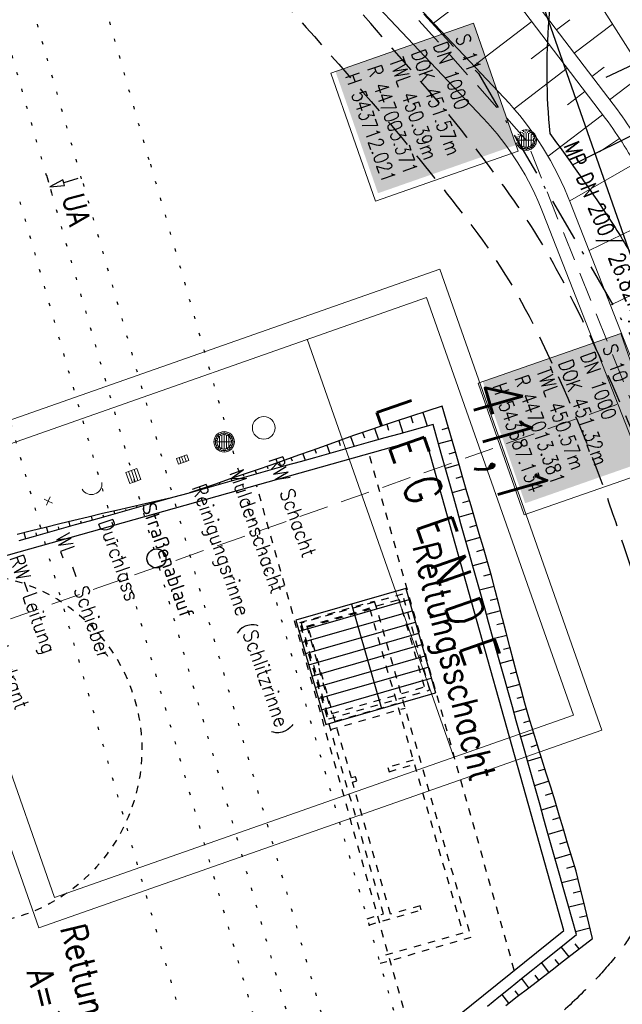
# Model space of a CAD drawing. Extents: x 446740 to 447511, y 442825 to 444215.
# Tile 28 of 94: x 446969 to 447010, y 443652 to 443720. Entities that reach past the tile are written whole.
import ezdxf

# ---------------------------------------------------------------- set-up
doc = ezdxf.new("R2010")
doc.units = 0
doc.header["$LTSCALE"] = 2
doc.header["$MEASUREMENT"] = 0
for name, pattern in [('ACAD_ISO02W100', [0.5, 0.25, -0.25]), ('ACAD_ISO03W100', [0.5, 0.25, -0.25]), ('ACAD_ISO10W100W', [0.5, 0.25, -0.25]), ('AUSGEZOGEN', [0]), ('BAB-FM2', [2.6, 1.5, -0.5, 0.1, -0.5]), ('GESTRICH-X2', [1.5, 1, -0.5]), ('LINE_LT_1', [1.5, 1, -0.5]), ('PUNKTX2', [0.5, 0.25, -0.25]), ('PUNKTX2_STR', [0.6, 0.1, -0.5])]:
    doc.linetypes.add(name, pattern=pattern)
doc.layers.get('0').update_dxf_attribs({"linetype": 'AUSGEZOGEN'})
for name, color, linetype in [('205-GRENZL-BAB', 7, 'AUSGEZOGEN'), ('BAB_FM', 5, 'BAB-FM2'), ('Bahnachse', 7, 'CONTINUOUS'), ('Beschriftung', 7, 'CONTINUOUS'), ('BOESCHG', 250, 'AUSGEZOGEN'), ('DB-Bahnachse', 7, 'CONTINUOUS'), ('DB-Beschriftung', 15, 'CONTINUOUS'), ('DB-Gleisachsen', 7, 'CONTINUOUS'), ('DB-Ingenieurbauwerke', 15, 'CONTINUOUS'), ('DB-Rettungsplatz_41-154_Tunnel', 15, 'CONTINUOUS'), ('FBRTOP', 250, 'AUSGEZOGEN'), ('Gleisachsen', 7, 'CONTINUOUS'), ('GLOBAL', 7, 'CONTINUOUS'), ('Hintergrund', 7, 'CONTINUOUS'), ('Hintergrundplan', 7, 'CONTINUOUS'), ('Ingenieurbauwerke', 15, 'CONTINUOUS'), ('KANAL', 7, 'GESTRICH-X2'), ('neu', 7, 'CONTINUOUS'), ('STRASSE', 250, 'AUSGEZOGEN'), ('WEG', 250, 'GESTRICH-X2')]:
    doc.layers.add(name, color=color, linetype=linetype)
doc.styles.add('12', font='arial.ttf', dxfattribs={"width": 0.8, "height": 1})
doc.styles.add('3', font='txt_____.ttf', dxfattribs={"width": 0.75, "height": 1})
doc.styles.add('4', font='txt_____.ttf', dxfattribs={"width": 0.9, "height": 1})
doc.styles.add('6', font='txt_____.ttf', dxfattribs={"width": 0.8, "height": 1})
doc.styles.add('8', font='txt_____.ttf', dxfattribs={"width": 0.8, "height": 1})
doc.styles.add('ROMANS', font='romans.shx', dxfattribs={"width": 0.8})

# ---------------------------------------------------------------- blocks, each defined once
blk = doc.blocks.new('Schacht')
at = {"color": 18, "lineweight": 9, "true_color": 0x000000}
blk.add_circle((0, 0), 0.779, dxfattribs=at)
blk = doc.blocks.new('Muldenschacht')
at = {"color": 18, "lineweight": 9, "true_color": 0x000000}
for p, q in [((0.001513, 0.703679), (0.001513, 0.603579)), ((-0.599087, 0.002979), (-0.699187, 0.002979)), ((-0.569691, 0.188574), (-0.664892, 0.219507)), ((-0.492399, 0.083917), (-0.591181, 0.100105)), ((-0.484382, 0.356002), (-0.565365, 0.41484)), ((-0.444073, 0.230912), (-0.53319, 0.276499)), ((0.502013, 0.002979), (-0.498987, 0.002979)), ((0.474843, 0.165641), (-0.471817, 0.165641)), ((-0.350626, 0.358645), (-0.421053, 0.429778)), ((-0.351511, 0.488874), (-0.410348, 0.569857)), ((0.38186, 0.328304), (-0.378834, 0.328304)), ((-0.228204, 0.447647), (-0.274147, 0.536581)), ((-0.215015, 0.669384), (-0.184082, 0.574183)), ((-0.096655, 0.595502), (-0.080293, 0.496748)), ((0.001562, 0.503479), (0.001464, -0.497521)), ((0.093794, 0.596447), (0.078414, 0.497536)), ((0.218041, 0.669384), (0.187109, 0.574183)), ((0.271415, 0.539517), (0.226431, 0.450094)), ((0.413374, 0.569857), (0.354537, 0.488874)), ((0.425748, 0.42812), (0.355042, 0.357263)), ((0.447803, 0.22953), (0.537061, 0.27484)), ((0.568391, 0.41484), (0.487409, 0.356002)), ((0.4959, 0.080963), (0.594778, 0.096559)), ((0.572718, 0.188574), (0.667918, 0.219507)), ((0.602083, 0.008988), (0.702178, 0.00999)), ((-0.569691, -0.182617), (-0.664892, -0.21355)), ((-0.493148, -0.073251), (-0.59208, -0.088497)), ((-0.484382, -0.350045), (-0.565365, -0.408882)), ((-0.445326, -0.222488), (-0.534694, -0.267581)), ((0.474843, -0.159684), (-0.471817, -0.159684)), ((-0.352742, -0.35058), (-0.423593, -0.421292)), ((-0.351511, -0.482917), (-0.410348, -0.5639)), ((0.38186, -0.322346), (-0.378834, -0.322346)), ((-0.228006, -0.441793), (-0.273909, -0.530747)), ((-0.184082, -0.568226), (-0.215015, -0.663427)), ((-0.079489, -0.490923), (-0.095689, -0.589704)), ((0.001513, -0.597621), (0.001513, -0.697721)), ((0.079714, -0.491374), (0.095355, -0.590245)), ((0.187109, -0.568226), (0.218041, -0.663427)), ((0.271696, -0.533418), (0.226665, -0.444019)), ((0.354537, -0.482917), (0.413374, -0.5639)), ((0.426841, -0.421069), (0.355953, -0.350395)), ((0.446654, -0.225822), (0.535682, -0.271583)), ((0.487409, -0.350045), (0.568391, -0.408882)), ((0.496174, -0.073247), (0.595107, -0.088493)), ((0.572718, -0.182617), (0.667918, -0.21355))]:
    blk.add_line(p, q, dxfattribs=at)
for radius in [0.7007, 0.6006, 0.5005]:
    blk.add_circle((0.001513, 0.002979), radius, dxfattribs=at)
blk = doc.blocks.new('SK-rechteck Mitt')
at = {"color": 18, "lineweight": 9, "true_color": 0x000000}
for p, q in [((-0.375, 0.2), (-0.375, -0.2)), ((-0.375, 0.2), (0.375, 0.2)), ((-0.1875, 0.2), (-0.1875, -0.2)), ((0, 0.2), (0, -0.2)), ((0.1875, 0.2), (0.1875, -0.2)), ((0.375, 0.2), (0.375, -0.2)), ((-0.375, -0.2), (0.375, -0.2))]:
    blk.add_line(p, q, dxfattribs=at)
blk = doc.blocks.new('SK-quadrat Rand')
at = {"color": 18, "lineweight": 9, "true_color": 0x000000}
for p, q in [((-0.4, 0.8), (-0.4, 0)), ((-0.4, 0.8), (0.4, 0.8)), ((-0.2, 0.8), (-0.2, 0)), ((0, 0.8), (0, 0)), ((0.2, 0.8), (0.2, 0)), ((0.4, 0.8), (0.4, 0)), ((-0.4, 0), (0.4, 0))]:
    blk.add_line(p, q, dxfattribs=at)
blk = doc.blocks.new('Ein-_Auslauf')
at = {"color": 18, "lineweight": 9, "true_color": 0x000000}
blk.add_lwpolyline([(-0.700676, -0.583948, -0.816874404), (0.724419, -0.589597)], format="xyb", dxfattribs=at)
blk = doc.blocks.new('Schieber (Kreuz)')
at = {"color": 18, "lineweight": 9, "true_color": 0x000000}
for q in [(-0.2178, 0.2178), (-0.2178, -0.2178), (0.2178, 0.2178), (0.2178, -0.2178)]:
    blk.add_line((0, 0), q, dxfattribs=at)

msp = doc.modelspace()

# ---------------------------------------------------------------- linework, layer by layer
at = {"layer": '205-GRENZL-BAB', "flags": 128}
msp.add_lwpolyline([(446938.808, 443909.082), (447023.182, 443668.438)], dxfattribs=at)
at = {"layer": 'BAB_FM', "flags": 128}
msp.add_lwpolyline([(446907.736, 443871.618, 0.029826), (446920.778, 443849.819, -0.026843), (446940.011, 443814.418), (446940.648, 443813.135, 0.040013), (446962.986, 443779.495), (446965.138, 443775.204, -0.343593), (446964.346, 443771.555), (446956.984, 443765.535, 0.398511), (446956.832, 443763.357), (446978.31, 443740.079), (447000.468, 443715.992), (447014.94, 443691.092), (447028.903, 443660.538), (447030.814, 443654.35), (447019.085, 443640.703), (447035.188, 443587.926), (447041.09, 443572.533)], format="xyb", dxfattribs=at)
at = {"layer": 'Bahnachse', "color": 7, "linetype": 'PUNKTX2_STR'}
for p, q in [((446951.025, 443778.4), (446970.876, 443709.042)), ((446971.244, 443707.847), (446978.251, 443683.457)), ((446978.61, 443682.207), (446999.106, 443610.87))]:
    msp.add_line(p, q, dxfattribs=at)
at = {"layer": 'Bahnachse', "color": 7, "linetype": 'Continuous'}
msp.add_circle((446978.431, 443682.832), 0.65, dxfattribs=at)
at = {"layer": 'Beschriftung', "color": 18, "lineweight": 9, "true_color": 0x000000}
for points in [[(447000.125, 443719.436), (447003.184, 443710.679), (446993.429, 443707.271), (446990.37, 443716.028), (447000.125, 443719.436)], [(447010.198, 443698.227), (447013.345, 443689.219), (447003.589, 443685.811), (447000.443, 443694.819), (447010.198, 443698.227)]]:
    msp.add_lwpolyline(points, close=True, dxfattribs=at)
at = {"layer": 'BOESCHG'}
for p, q in [((447013.014, 443717.547), (447009.187, 443715.732)), ((447006.906, 443709.746), (447015.009, 443713.803))]:
    msp.add_line(p, q, dxfattribs=at)
msp.add_lwpolyline([(447005.344, 443711.905, -0.010927), (447009.008, 443706.7, -0.017742), (447011.078, 443703.37, -0.00411), (447015.099, 443696.221, -0.016223), (447016.044, 443694.369, -0.068557), (447018.133, 443687.671, 0.042343), (447020.937, 443676.696, 0.015693), (447023.085, 443671.093, 0.121671), (447023.554, 443670.463, 0.066436), (447024.679, 443669.763, -0.035469), (447026.857, 443668.589, -0.008579), (447027.424, 443668.215, -0.006235), (447028.188, 443667.679)], format="xyb", dxfattribs=at)
msp.add_arc((447049.329, 443716.202), 44.194, 165.35207, 185.57986, dxfattribs=at)
at = {"layer": 'DB-Bahnachse', "linetype": 'ACAD_ISO10W100W'}
msp.add_line((446970.894, 443709.047), (446971.244, 443707.847), dxfattribs=at)
at = {"layer": 'DB-Bahnachse', "linetype": 'Continuous'}
for p, q in [((446972.032, 443708.726), (446971.126, 443708.257)), ((446972.087, 443708.534), (446972.032, 443708.726)), ((446973.048, 443708.811), (446972.087, 443708.534)), ((446972.142, 443708.342), (446972.087, 443708.534)), ((446971.126, 443708.257), (446972.142, 443708.342))]:
    msp.add_line(p, q, dxfattribs=at)
at = {"layer": 'DB-Bahnachse', "linetype": 'PUNKTX2_STR'}
for p, q in [((446971.244, 443707.847), (446978.251, 443683.457)), ((446978.61, 443682.207), (446999.106, 443610.87))]:
    msp.add_line(p, q, dxfattribs=at)
at = {"layer": 'DB-Bahnachse', "linetype": 'Continuous'}
msp.add_ellipse((446978.431, 443682.832), major_axis=(-0.46, 0.46), ratio=1, start_param=2.598779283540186, end_param=8.881964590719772, dxfattribs=at)
at = {"layer": 'DB-Gleisachsen', "linetype": 'PUNKTX2_STR'}
for p, q in [((446973.406, 443708.469), (447010.054, 443580.914)), ((446969.081, 443707.226), (447005.727, 443579.679))]:
    msp.add_line(p, q, dxfattribs=at)
at = {"layer": 'DB-Ingenieurbauwerke', "linetype": 'PUNKTX2_STR'}
for p, q in [((446978.02, 443709.794), (447014.67, 443582.232)), ((446964.468, 443705.901), (447001.112, 443578.36))]:
    msp.add_line(p, q, dxfattribs=at)
at = {"layer": 'DB-Rettungsplatz_41-154_Tunnel', "linetype": 'Continuous'}
for p, q in [((446997.991, 443693.255), (446994.769, 443692.201)), ((446998.849, 443690.276), (446997.991, 443693.255)), ((446995.836, 443692.549), (446995.982, 443692.102)), ((446996.663, 443692.819), (446996.966, 443691.891)), ((446993.818, 443691.889), (446992.87, 443691.568)), ((446993.36, 443691.734), (446993.623, 443690.952)), ((446994.769, 443692.201), (446993.818, 443691.889)), ((446994.185, 443692.009), (446994.32, 443691.597)), ((446995.009, 443692.279), (446995.29, 443691.42)), ((446997.356, 443692.001), (446995.011, 443691.342)), ((446997.914, 443690.014), (446997.356, 443692.001)), ((446998.416, 443691.767), (446997.956, 443691.633)), ((446996.837, 443691.076), (446950.627, 443678.087)), ((446991.924, 443691.236), (446990.98, 443690.899)), ((446991.716, 443691.162), (446991.957, 443690.483)), ((446992.87, 443691.568), (446991.924, 443691.236)), ((446992.534, 443691.45), (446992.663, 443691.084)), ((446994.048, 443691.071), (446993.085, 443690.801)), ((446995.011, 443691.342), (446994.048, 443691.071)), ((447006.308, 443657.382), (446996.837, 443691.076)), ((446990.037, 443690.561), (446989.093, 443690.223)), ((446990.98, 443690.899), (446990.037, 443690.561)), ((446990.084, 443690.578), (446990.284, 443690.013)), ((446990.9, 443690.87), (446991.01, 443690.559)), ((446992.123, 443690.53), (446991.16, 443690.259)), ((446993.085, 443690.801), (446992.123, 443690.53)), ((446998.659, 443690.931), (446997.732, 443690.662)), ((446988.149, 443689.886), (446987.204, 443689.551)), ((446987.635, 443689.704), (446987.705, 443689.506)), ((446989.093, 443690.223), (446988.149, 443689.886)), ((446989.235, 443689.718), (446988.272, 443689.448)), ((446988.451, 443689.994), (446988.612, 443689.543)), ((446990.197, 443689.989), (446989.235, 443689.718)), ((446989.268, 443690.286), (446989.358, 443690.032)), ((446991.16, 443690.259), (446990.197, 443689.989)), ((446998.185, 443689.051), (446997.914, 443690.014)), ((446998.901, 443690.096), (446998.434, 443689.96)), ((446999.126, 443689.315), (446998.849, 443690.276)), ((446986.259, 443689.217), (446985.315, 443688.882)), ((446986.001, 443689.125), (446986.052, 443688.981)), ((446987.204, 443689.551), (446986.259, 443689.217)), ((446987.309, 443689.177), (446986.347, 443688.906)), ((446986.818, 443689.414), (446986.939, 443689.073)), ((446988.272, 443689.448), (446987.309, 443689.177)), ((446998.455, 443688.088), (446998.185, 443689.051)), ((446999.141, 443689.263), (446998.202, 443688.99)), ((446999.402, 443688.354), (446999.126, 443689.315)), ((446984.366, 443688.562), (446983.416, 443688.246)), ((446984.421, 443688.365), (446983.459, 443688.095)), ((446984.364, 443688.561), (446984.396, 443688.464)), ((446985.315, 443688.882), (446984.366, 443688.562)), ((446985.384, 443688.636), (446984.421, 443688.365)), ((446985.184, 443688.838), (446985.265, 443688.602)), ((446986.347, 443688.906), (446985.384, 443688.636)), ((446999.381, 443688.43), (446998.909, 443688.293)), ((446999.679, 443687.393), (446999.402, 443688.354)), ((446982.468, 443687.922), (446980.701, 443687.32)), ((446982.496, 443687.824), (446981.533, 443687.553)), ((446981.9, 443687.728), (446981.922, 443687.663)), ((446983.416, 443688.246), (446982.468, 443687.922)), ((446983.459, 443688.095), (446982.496, 443687.824)), ((446982.721, 443688.008), (446982.739, 443687.953)), ((446983.541, 443688.287), (446983.593, 443688.132)), ((446998.726, 443687.125), (446998.455, 443688.088)), ((446979.464, 443686.972), (446977.657, 443686.561)), ((446979.608, 443687.012), (446978.645, 443686.742)), ((446979.608, 443687.012), (446978.645, 443686.742)), ((446980.57, 443687.283), (446979.608, 443687.012)), ((446981.533, 443687.553), (446980.57, 443687.283)), ((446999.621, 443687.597), (446998.671, 443687.321)), ((446998.997, 443686.163), (446998.726, 443687.125)), ((446999.956, 443686.432), (446999.679, 443687.393)), ((446976.681, 443686.339), (446975.704, 443686.117)), ((446977.657, 443686.561), (446976.681, 443686.339)), ((446977.682, 443686.471), (446976.72, 443686.2)), ((446977.682, 443686.471), (446976.72, 443686.2)), ((446977.108, 443686.31), (446977.075, 443686.428)), ((446978.645, 443686.742), (446977.682, 443686.471)), ((446978.645, 443686.742), (446977.682, 443686.471)), ((446977.87, 443686.524), (446977.859, 443686.564)), ((446978.632, 443686.738), (446978.621, 443686.78)), ((446999.86, 443686.764), (446999.383, 443686.625)), ((447000.235, 443685.472), (446999.956, 443686.432)), ((446973.755, 443685.663), (446972.782, 443685.426)), ((446974.728, 443685.895), (446973.755, 443685.663)), ((446974.794, 443685.659), (446973.832, 443685.389)), ((446974.794, 443685.659), (446973.832, 443685.389)), ((446974.059, 443685.453), (446973.985, 443685.717)), ((446975.704, 443686.117), (446974.728, 443685.895)), ((446974.821, 443685.667), (446974.788, 443685.784)), ((446975.757, 443685.93), (446974.794, 443685.659)), ((446975.757, 443685.93), (446974.794, 443685.659)), ((446975.583, 443685.881), (446975.528, 443686.077)), ((446976.72, 443686.2), (446975.757, 443685.93)), ((446976.72, 443686.2), (446975.757, 443685.93)), ((446976.346, 443686.095), (446976.324, 443686.174)), ((446999.267, 443685.2), (446998.997, 443686.163)), ((447000.102, 443685.931), (446999.14, 443685.652)), ((446970.839, 443684.947), (446969.868, 443684.708)), ((446971.811, 443685.187), (446970.839, 443684.947)), ((446971.01, 443684.596), (446970.907, 443684.964)), ((446971.772, 443684.81), (446971.724, 443684.982)), ((446972.782, 443685.426), (446971.811, 443685.187)), ((446972.869, 443685.118), (446971.906, 443684.847)), ((446972.869, 443685.118), (446971.906, 443684.847)), ((446972.535, 443685.024), (446972.445, 443685.343)), ((446973.832, 443685.389), (446972.869, 443685.118)), ((446973.832, 443685.389), (446972.869, 443685.118)), ((446973.297, 443685.238), (446973.256, 443685.385)), ((446999.538, 443684.237), (446999.267, 443685.2)), ((447000.344, 443685.103), (446999.86, 443684.958)), ((447000.518, 443684.513), (447000.235, 443685.472)), ((446969.868, 443684.708), (446968.896, 443684.469)), ((446969.981, 443684.306), (446969.018, 443684.036)), ((446969.981, 443684.306), (446969.018, 443684.036)), ((446969.486, 443684.167), (446969.368, 443684.585)), ((446970.944, 443684.577), (446969.981, 443684.306)), ((446970.944, 443684.577), (446969.981, 443684.306)), ((446970.248, 443684.381), (446970.193, 443684.578)), ((446971.906, 443684.847), (446970.944, 443684.577)), ((446971.906, 443684.847), (446970.944, 443684.577)), ((447000.589, 443684.271), (446999.61, 443683.98)), ((447000.801, 443683.554), (447000.518, 443684.513)), ((446999.808, 443683.275), (446999.538, 443684.237)), ((447000.079, 443682.312), (446999.808, 443683.275)), ((447000.834, 443683.44), (447000.34, 443683.293)), ((447001.084, 443682.594), (447000.801, 443683.554)), ((447001.081, 443682.605), (447000.078, 443682.314)), ((447000.35, 443681.349), (447000.079, 443682.312)), ((447001.348, 443681.63), (447001.084, 443682.594)), ((447001.312, 443681.76), (447000.811, 443681.624)), ((447001.602, 443680.662), (447001.348, 443681.63)), ((447000.62, 443680.387), (447000.35, 443681.349)), ((447001.535, 443680.917), (447000.544, 443680.659)), ((446995.485, 443680.769), (446987.966, 443678.609)), ((446995.485, 443680.769), (446997.531, 443673.637)), ((446995.568, 443680.481), (446995.568, 443680.481)), ((447000.891, 443679.424), (447000.62, 443680.387)), ((447001.855, 443679.695), (447001.602, 443680.662)), ((446995.702, 443679.999), (446988.183, 443677.839)), ((446991.782, 443679.705), (446993.828, 443672.573)), ((446995.651, 443680.193), (446995.651, 443680.193)), ((447001.755, 443680.078), (447001.266, 443679.952)), ((447002.109, 443678.727), (447001.855, 443679.695)), ((446995.918, 443679.229), (446988.399, 443677.069)), ((447001.161, 443678.461), (447000.891, 443679.424)), ((447001.974, 443679.24), (447001.013, 443678.99)), ((446987.966, 443678.609), (446990.013, 443671.477)), ((446996.135, 443678.459), (446988.616, 443676.299)), ((447001.432, 443677.499), (447001.161, 443678.461)), ((447002.194, 443678.401), (447001.721, 443678.278)), ((447002.362, 443677.76), (447002.109, 443678.727)), ((446996.351, 443677.689), (446988.832, 443675.528)), ((447002.414, 443677.563), (447001.482, 443677.321)), ((447002.616, 443676.792), (447002.362, 443677.76)), ((446996.568, 443676.919), (446989.049, 443674.758)), ((447001.703, 443676.536), (447001.432, 443677.499)), ((447001.973, 443675.573), (447001.703, 443676.536)), ((447002.633, 443676.724), (447002.175, 443676.605)), ((447002.869, 443675.825), (447002.616, 443676.792)), ((446996.784, 443676.148), (446989.265, 443673.988)), ((447002.853, 443675.886), (447001.951, 443675.651)), ((447002.244, 443674.61), (447001.973, 443675.573)), ((447003.123, 443674.857), (447002.869, 443675.825)), ((446997.001, 443675.378), (446989.482, 443673.218)), ((446997.001, 443675.378), (446989.482, 443673.218)), ((447003.073, 443675.048), (447002.629, 443674.932)), ((447003.378, 443673.891), (447003.123, 443674.857)), ((446997.217, 443674.608), (446989.698, 443672.448)), ((447002.514, 443673.648), (447002.244, 443674.61)), ((447003.294, 443674.209), (447002.42, 443673.982)), ((446990.012, 443671.479), (446997.531, 443673.637)), ((447002.785, 443672.685), (447002.514, 443673.648)), ((447003.633, 443672.924), (447003.378, 443673.891)), ((447003.515, 443673.371), (447003.085, 443673.259)), ((447003.91, 443671.962), (447003.633, 443672.924)), ((447003.056, 443671.722), (447002.785, 443672.685)), ((447003.742, 443672.546), (447002.892, 443672.303)), ((446989.846, 443672.056), (446989.846, 443672.056)), ((446989.929, 443671.768), (446989.929, 443671.768)), ((446990.3, 443671.562), (446990.301, 443671.559)), ((446990.589, 443671.645), (446990.589, 443671.642)), ((447003.326, 443670.76), (447003.056, 443671.722)), ((447003.985, 443671.721), (447003.557, 443671.592)), ((447004.209, 443671.008), (447003.91, 443671.962)), ((447004.244, 443670.898), (447003.365, 443670.623)), ((447004.509, 443670.053), (447004.209, 443671.008)), ((447003.597, 443669.797), (447003.326, 443670.76)), ((447003.867, 443668.834), (447003.597, 443669.797)), ((447004.503, 443670.071), (447004.051, 443669.93)), ((447004.809, 443669.099), (447004.509, 443670.053)), ((447004.763, 443669.244), (447003.834, 443668.954)), ((447004.138, 443667.872), (447003.867, 443668.834)), ((447005.108, 443668.144), (447004.809, 443669.099)), ((447005.023, 443668.417), (447004.546, 443668.268)), ((447005.408, 443667.19), (447005.108, 443668.144)), ((447004.409, 443666.909), (447004.138, 443667.872)), ((447005.282, 443667.59), (447004.303, 443667.284)), ((447004.679, 443665.946), (447004.409, 443666.909)), ((447005.542, 443666.763), (447005.04, 443666.606)), ((447005.707, 443666.235), (447005.408, 443667.19)), ((447005.997, 443665.278), (447005.707, 443666.235)), ((447004.95, 443664.984), (447004.679, 443665.946)), ((447005.799, 443665.931), (447004.771, 443665.618)), ((447005.22, 443664.021), (447004.95, 443664.984)), ((447006.05, 443665.099), (447005.528, 443664.942)), ((447006.283, 443664.319), (447005.997, 443665.278)), ((447006.298, 443664.267), (447005.24, 443663.953)), ((447006.569, 443663.361), (447006.283, 443664.319)), ((447005.491, 443663.058), (447005.22, 443664.021)), ((447006.546, 443663.437), (447006.01, 443663.277)), ((447005.762, 443662.095), (447005.491, 443663.058)), ((447006.855, 443662.403), (447006.569, 443663.361)), ((447006.794, 443662.606), (447005.709, 443662.284)), ((447006.032, 443661.133), (447005.762, 443662.095)), ((447007.141, 443661.444), (447006.855, 443662.403)), ((447007.042, 443661.775), (447006.493, 443661.612)), ((447007.385, 443660.474), (447007.141, 443661.444)), ((447006.303, 443660.17), (447006.032, 443661.133)), ((447007.274, 443660.914), (447006.171, 443660.64)), ((447006.573, 443659.207), (447006.303, 443660.17)), ((447007.484, 443660.069), (447006.944, 443659.939)), ((447007.622, 443659.502), (447007.385, 443660.474)), ((447008.273, 443656.839), (447007.622, 443659.502)), ((447007.164, 443657.108), (447006.573, 443659.207)), ((447007.69, 443659.227), (447006.639, 443658.973)), ((447007.894, 443658.381), (447007.384, 443658.258)), ((446972.266, 443630.016), (447006.308, 443657.382)), ((447008.098, 443657.535), (447007.11, 443657.297)), ((447005.753, 443655.974), (447007.164, 443657.108)), ((447006.295, 443655.3), (447008.273, 443656.839)), ((447006.661, 443655.584), (447006.126, 443656.273)), ((447007.348, 443656.118), (447007.08, 443656.463)), ((447004.194, 443654.721), (447004.974, 443655.347)), ((447004.974, 443655.347), (447005.753, 443655.974)), ((447005.977, 443655.052), (447005.713, 443655.391)), ((447003.415, 443654.094), (447004.194, 443654.721)), ((447004.714, 443654.074), (447005.506, 443654.685)), ((447005.292, 443654.521), (447004.774, 443655.187)), ((447005.506, 443654.685), (447006.295, 443655.3)), ((447002.635, 443653.467), (447003.415, 443654.094)), ((447003.915, 443653.462), (447003.426, 443654.103)), ((447003.92, 443653.465), (447004.714, 443654.074)), ((447004.604, 443653.99), (447004.352, 443654.317)), ((447001.856, 443652.841), (447002.635, 443653.467)), ((447003.124, 443652.859), (447003.92, 443653.465)), ((447001.077, 443652.214), (447001.856, 443652.841)), ((447002.537, 443652.41), (447002.074, 443653.016)), ((447002.33, 443652.251), (447003.124, 443652.859)), ((447003.226, 443652.937), (447002.988, 443653.248))]:
    msp.add_line(p, q, dxfattribs=at)
at = {"layer": 'DB-Rettungsplatz_41-154_Tunnel', "linetype": 'PUNKTX2'}
for p, q in [((447002.918, 443654.657), (446992.986, 443689.993)), ((446996.14, 443649.208), (446985.284, 443687.829))]:
    msp.add_line(p, q, dxfattribs=at)
at = {"layer": 'DB-Rettungsplatz_41-154_Tunnel', "linetype": 'ACAD_ISO02W100'}
for p, q in [((446995.259, 443680.392), (446988.338, 443678.404)), ((446997.142, 443673.837), (446995.259, 443680.392)), ((446988.245, 443678.455), (446993.339, 443679.918)), ((446988.709, 443678.198), (446995.053, 443680.021)), ((446993.339, 443679.918), (446999.952, 443656.9)), ((446996.771, 443674.043), (446995.053, 443680.021)), ((446988.801, 443678.147), (446993.03, 443679.362)), ((446993.03, 443679.362), (446995.999, 443669.03)), ((446993.975, 443658.512), (446988.245, 443678.455)), ((446988.338, 443678.404), (446990.217, 443671.851)), ((446988.709, 443678.198), (446990.423, 443672.222)), ((446991.77, 443667.815), (446988.801, 443678.147)), ((446990.217, 443671.851), (446997.142, 443673.837)), ((446990.423, 443672.222), (446996.771, 443674.043)), ((446990.657, 443671.688), (446994.886, 443672.903)), ((446990.349, 443671.131), (446995.443, 443672.595)), ((446995.999, 443669.03), (446994.269, 443668.533)), ((446994.269, 443668.533), (446994.352, 443668.244)), ((446994.352, 443668.244), (446996.082, 443668.741)), ((446996.082, 443668.741), (446999.395, 443657.208)), ((446992.058, 443667.897), (446991.77, 443667.815)), ((446991.853, 443667.526), (446992.141, 443667.609)), ((446994.448, 443658.492), (446991.853, 443667.526)), ((446992.141, 443667.609), (446992.058, 443667.897)), ((446992.971, 443657.755), (446996.55, 443658.783)), ((446996.467, 443659.072), (446994.448, 443658.492)), ((446996.55, 443658.783), (446996.467, 443659.072)), ((446992.847, 443658.188), (446993.975, 443658.512)), ((446999.395, 443657.208), (446993.606, 443655.545)), ((446999.952, 443656.9), (446993.73, 443655.112))]:
    msp.add_line(p, q, dxfattribs=at)
at = {"layer": 'DB-Rettungsplatz_41-154_Tunnel', "linetype": 'ACAD_ISO03W100'}
msp.add_ellipse((446965.427, 443669.782), major_axis=(-2.882, 11.649), ratio=1, start_param=3.14165, end_param=9.424835, dxfattribs=at)
at = {"layer": 'FBRTOP', "color": 0, "const_width": 0.5}
for points in [[(447118.971, 443523.408, 0), (447120.057, 443520.305, 0.000001), (447128.316, 443496.708, -0.000001), (447136.574, 443473.112)], [(446950.07, 443969.773, 0.000089), (446952.953, 443961.485, 0.000026), (446968.558, 443916.655, 0.000443), (446969.471, 443914.039, 0.00013), (446975.672, 443896.342, -0.000082), (446985.547, 443868.172, -0.00001), (446990.142, 443855.056, -0.000011), (446994.25, 443843.328, -0.000533), (447001.752, 443821.837, 0.000455), (447010.521, 443796.702, 0.000701), (447018.513, 443773.963, -0.000624), (447027.494, 443748.425, -0.000234), (447028.928, 443744.324, 0.000022), (447043.87, 443701.542, 0.000434), (447045.613, 443696.566, 0.000135), (447051.241, 443680.557)]]:
    msp.add_lwpolyline(points, format="xyb", dxfattribs=at)
at = {"layer": 'FBRTOP', "flags": 128}
msp.add_lwpolyline([(447001.407, 443735.962, -0.000954), (447003.535, 443733.032, -0.001574), (447004.815, 443731.251, -0.000045), (447006.85, 443728.4, -0.000285), (447007.172, 443727.948, -0.009992), (447009.257, 443724.892, -0.005894), (447012.625, 443719.601, -0.017241), (447013.385, 443718.275, -0.001966), (447019.599, 443706.404, -0.018115), (447021.432, 443702.53, -0.009228), (447024.61, 443694.742)], format="xyb", dxfattribs=at)
at = {"layer": 'Gleisachsen', "color": 7, "linetype": 'PUNKTX2_STR'}
for p, q in [((446947.808, 443797.817), (446973.382, 443708.462)), ((446973.406, 443708.469), (447010.054, 443580.914)), ((446969.081, 443707.226), (447005.727, 443579.679))]:
    msp.add_line(p, q, dxfattribs=at)
at = {"layer": 'GLOBAL', "color": 18, "lineweight": 18, "true_color": 0x000000}
for p, q in [((446997.823, 443702.628), (447008.905, 443671.088)), ((446996.918, 443700.691), (446961.418, 443688.218)), ((446996.918, 443700.691), (447006.958, 443672.115)), ((446988.743, 443697.819), (446998.783, 443669.243)), ((446961.418, 443688.218), (446971.458, 443659.642)), ((447006.958, 443672.115), (446971.458, 443659.642))]:
    msp.add_line(p, q, dxfattribs=at)
msp.add_lwpolyline([(446997.823, 443702.628), (446959.303, 443689.094), (446970.385, 443657.553), (447008.905, 443671.088)], dxfattribs=at)
at = {"layer": 'Hintergrund', "color": 254, "lineweight": 18, "true_color": 0xcccccc}
for p, q in [((447001.696, 443722.733), (446997.392, 443719.457)), ((447004.118, 443719.55), (447000.156, 443716.534)), ((447005.807, 443718.981), (447006.726, 443719.68)), ((447007.018, 443717.39), (447009.641, 443719.386)), ((447005.33, 443717.958), (447004.066, 443716.997)), ((447006.541, 443716.367), (447002.902, 443713.597)), ((447008.23, 443715.798), (447009.059, 443716.43)), ((447009.441, 443714.207), (447011.706, 443715.931)), ((447007.752, 443714.775), (447006.547, 443713.858)), ((447008.964, 443713.184), (447005.228, 443710.341)), ((447010.124, 443711.556), (447008.759, 443710.651)), ((447011.174, 443709.854), (447006.707, 443707.299)), ((447012.96, 443706.276), (447008.042, 443703.89)), ((447014.706, 443702.677), (447009.506, 443700.154))]:
    msp.add_line(p, q, dxfattribs=at)
for points in [[(446989.171, 443728.151), (447002.224, 443714.348, -0.097708), (447006.768, 443707.144), (447019.543, 443674.533)], [(446987.683, 443726.815), (447000.771, 443712.973, -0.097777), (447004.903, 443706.419), (447017.681, 443673.803, 0.414419), (447026.129, 443670.481), (447031.802, 443672.533, 1), (447031.291, 443673.943), (447025.602, 443671.885)], [(447000.115, 443726.457), (447009.97, 443713.513, -0.037172), (447012.463, 443709.589), (447019.027, 443696.063), (447025.932, 443677.009)], [(447024.993, 443676.668), (447018.104, 443695.673), (447011.582, 443709.117, 0.037172), (447009.168, 443712.915), (446999.276, 443725.912)]]:
    msp.add_lwpolyline(points, format="xyb", dxfattribs=at)
msp.add_lwpolyline([(447028.236, 443677.98), (447022.412, 443694.078), (447021.359, 443696.64), (447017.39, 443705.299), (447011.005, 443717.242), (447005.53, 443725.848)], dxfattribs=at)
at = {"layer": 'Hintergrundplan', "color": 254, "lineweight": 18, "true_color": 0xcccccc}
for p, q in [((447001.696, 443722.733), (446997.392, 443719.457)), ((447004.118, 443719.55), (447000.156, 443716.534)), ((447005.807, 443718.981), (447006.726, 443719.68)), ((447007.018, 443717.39), (447009.641, 443719.386)), ((447005.33, 443717.958), (447004.066, 443716.997)), ((447006.541, 443716.367), (447002.902, 443713.597)), ((447008.23, 443715.798), (447009.059, 443716.43)), ((447009.441, 443714.207), (447011.706, 443715.931)), ((447007.752, 443714.775), (447006.547, 443713.858)), ((447008.964, 443713.184), (447005.228, 443710.341)), ((447010.124, 443711.556), (447008.759, 443710.651)), ((447011.174, 443709.854), (447006.707, 443707.299)), ((447012.96, 443706.276), (447008.042, 443703.89)), ((447014.706, 443702.677), (447009.506, 443700.154))]:
    msp.add_line(p, q, dxfattribs=at)
for points in [[(446989.171, 443728.151), (447002.224, 443714.348, -0.097708), (447006.768, 443707.144), (447019.543, 443674.533)], [(446987.683, 443726.815), (447000.771, 443712.973, -0.097777), (447004.903, 443706.419), (447017.681, 443673.803, 0.414419), (447026.129, 443670.481), (447031.802, 443672.533, 1), (447031.291, 443673.943), (447025.602, 443671.885)], [(447000.115, 443726.457), (447009.97, 443713.513, -0.037172), (447012.463, 443709.589), (447019.027, 443696.063), (447025.932, 443677.009)], [(447024.993, 443676.668), (447018.104, 443695.673), (447011.582, 443709.117, 0.037172), (447009.168, 443712.915), (446999.276, 443725.912)]]:
    msp.add_lwpolyline(points, format="xyb", dxfattribs=at)
msp.add_lwpolyline([(447028.236, 443677.98), (447022.412, 443694.078), (447021.359, 443696.64), (447017.39, 443705.299), (447011.005, 443717.242), (447005.53, 443725.848)], dxfattribs=at)
at = {"layer": 'Ingenieurbauwerke', "color": 7, "linetype": 'PUNKTX2_STR'}
for p, q in [((446952.423, 443799.138), (446977.996, 443709.787)), ((446978.02, 443709.794), (447014.67, 443582.232)), ((446964.468, 443705.901), (447001.112, 443578.36))]:
    msp.add_line(p, q, dxfattribs=at)
at = {"layer": 'KANAL', "color": 92, "lineweight": 9, "true_color": 0x00b400}
for p, q in [((447003.734, 443711.453, 451.569), (446980.303, 443737.547, 451.557)), ((447013.744, 443686.566, 451.321), (447003.734, 443711.453, 451.569))]:
    msp.add_line(p, q, dxfattribs=at)
at = {"layer": 'neu', "color": 12, "linetype": 'LINE_LT_1', "lineweight": 9, "true_color": 0xc40000}
msp.add_line((446877.923, 443646.733), (447211.401, 443764.503), dxfattribs=at)
at = {"layer": 'STRASSE'}
for points in [[(447068.931, 443945.908, 0.000002), (447074.525, 443910.767, 0.000014)], [(447057.959, 443995.782, 0.000007), (447066.417, 443943.312, -0.000072)]]:
    msp.add_lwpolyline(points, format="xyb", dxfattribs=at)
at = {"layer": 'WEG', "flags": 128}
for points in [[(446976.819, 443622.809, 0.003478), (446990.635, 443633.804, 0.004455), (447000.398, 443641.83, 0.000244), (447009.149, 443649.163, 0.00383), (447009.702, 443649.634, 0.029535), (447011.872, 443651.748, 0.030309), (447013.725, 443654.045, 0.044337), (447014.902, 443656.056, 0.024922), (447016.481, 443659.884, 0.020172), (447017.405, 443662.859, 0.030072), (447017.821, 443664.908, 0.045014), (447017.963, 443667.723, 0.03518), (447017.568, 443671.304, 0.019616), (447016.56, 443675.826, 0.016896), (447015.009, 443680.976, 0.009595), (447013.503, 443685.161, 0.006158), (447010.953, 443691.603, 0.021057), (447006.381, 443701.537, 0.034412), (447002.925, 443707.273, 0.024481), (446996.978, 443714.936, 0.010018), (446981.195, 443732.608, 0.000195), (446953.17, 443762.726, 0.000666), (446944.962, 443771.517, 0.000046), (446941.056, 443775.688, 0.000009), (446922.08, 443795.949, 0.001109), (446881.764, 443838.802, 0.00487), (446872.464, 443848.453, 0.033993), (446870.176, 443850.485, 0.027932), (446867.108, 443852.595, 0.056779), (446865.132, 443853.509, 0.044375), (446862.423, 443854.146, 0.066457), (446859.151, 443854.177, 0.07715), (446856.435, 443853.405, 0.026945), (446855.343, 443852.829, 0.005039), (446849.713, 443849.386, 0.024312), (446844.157, 443845.523, 0.01939), (446837.642, 443840.09)], [(446839.503, 443837.192, -0.024299), (446846.088, 443843.08, -0.028596), (446852.182, 443847.465, -0.002657), (446855.649, 443849.645, -0.018724), (446856.154, 443849.933, -0.064132), (446858.234, 443850.699, -0.052142), (446860.936, 443851.027, -0.051497), (446862.977, 443850.85, -0.064077), (446864.543, 443850.336, -0.046861), (446866.851, 443848.956, -0.040142), (446869.225, 443846.904, -0.010587), (446882.06, 443833.308, 0.005484), (446906.566, 443806.811, 0.000342), (446936.107, 443775.608, -0.000702), (446950.465, 443760.42, -0.001926), (446960.591, 443749.595, -0.000804), (446984.714, 443723.524, -0.009458), (446993.661, 443713.448, -0.013174), (446999.75, 443705.93, -0.048866), (447004.434, 443698.406, -0.031939), (447009.648, 443685.91, -0.007405), (447012.54, 443677.083, -0.024061), (447013.258, 443674.315, -0.002233), (447013.434, 443673.452, -0.002633), (447013.576, 443672.719, -0.0246), (447013.874, 443670.559, -0.016952), (447014.044, 443667.4, -0.058854), (447013.748, 443664.379, -0.042814), (447012.514, 443660.4, -0.027791), (447011.122, 443657.457, -0.045135), (447010.009, 443655.787, -0.021996), (447008.373, 443653.928, -0.016225), (447005.969, 443651.586, -0.025254), (446993.147, 443641.014, 0.018531), (446975.487, 443626.846, 0.000995), (446975.432, 443626.798, 0.000136), (446975.026, 443626.444)]]:
    msp.add_lwpolyline(points, format="xyb", dxfattribs=at)

# ---------------------------------------------------------------- block references
at = {"layer": 'GLOBAL'}
for name, p, rotation in [('Schacht', (446985.772, 443691.764), 270), ('Muldenschacht', (446983.057, 443690.81), 270), ('SK-rechteck Mitt', (446980.219, 443689.601), 199.3589950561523), ('SK-quadrat Rand', (446976.712, 443688.847), 199.3589950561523), ('Ein-_Auslauf', (446974.228, 443687.242), 199.3589950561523), ('Schieber (Kreuz)', (446971.029, 443686.756), 199.3589950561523)]:
    msp.add_blockref(name, p, dxfattribs=dict(at, rotation=rotation))
at = {"layer": 'KANAL', "rotation": 270}
msp.add_blockref('Muldenschacht', (447003.734, 443711.453), dxfattribs=at)

# ---------------------------------------------------------------- texts
at = {"layer": 'Beschriftung', "color": 18, "true_color": 0x000000, "char_height": 1, "attachment_point": 1, "rotation": 289.25515, "line_spacing_factor": 0.959981, "style": '8', "bg_fill": 1, "box_fill_scale": 1.5, "bg_fill_color": 256, "bg_fill_true_color": 11599800, "bg_fill_transparency": 0}
for s, insert in [('S 11^JDN 1000^JDOK 451.57m^JTWL 450.39m^JR 447003.371^JH 543712.021', (446999.818, 443718.799)), ('S 10^JDN 1000^JDOK 451.32m^JTWL 450.57m^JR 447013.381^JH 543687.134', (447009.891, 443697.59))]:
    msp.add_mtext(s, dxfattribs=dict(at, insert=insert))
at = {"layer": 'Beschriftung', "color": 92, "true_color": 0x00b400, "insert": (447007.292, 443711.486), "char_height": 1.1, "attachment_point": 1, "rotation": 291.91086, "line_spacing_factor": 0.959981, "style": '6'}
msp.add_mtext('MP DN 200/ 26.82m/ 0.67%', dxfattribs=at)
at = {"layer": 'DB-Bahnachse', "linetype": 'Continuous', "style": 'ROMANS', "oblique": 0, "width": 0.8334}
for s, height, rotation, p in [('UA', 1.5, 283.89909, (446971.976, 443707.565)), ('41,1', 3.5, 285.89909, (446999.699, 443694.541))]:
    msp.add_text(s, height=height, rotation=rotation, dxfattribs=at).set_placement(p)
at = {"layer": 'DB-Beschriftung', "linetype": 'Continuous', "style": 'ROMANS', "oblique": 0, "width": 0.8337}
for s, height, p in [('Rettungsschacht', 1.8, (446995.943, 443683.664)), ('Rettungsplatz', 1.75, (446971.833, 443657.551)), ('A=1500m', 1.75, (446969.551, 443654.53))]:
    msp.add_text(s, height=height, rotation=283.89909, dxfattribs=at).set_placement(p)
at = {"layer": 'GLOBAL', "color": 18, "true_color": 0x000000, "attachment_point": 1, "rotation": 289.2357, "line_spacing_factor": 0.959981}
for s, insert, char_height, style in [('L E G E N D E', (446995.771, 443693.931), 2.5, '3'), ('RW Schacht', (446987.022, 443689.929), 1, '4'), ('Muldenschacht', (446984.342, 443689.035), 1, '4'), ('Reinigungsrinne (Schlitzrinne)', (446981.777, 443688.024), 1, '4'), ('Straßenablauf', (446978.33, 443686.755), 1, '4'), ('Durchlass', (446975.388, 443685.644), 1, '4'), ('WL - Schieber', (446972.448, 443684.659), 1, '4'), ('RW-Leitung', (446969.29, 443683.202), 1, '4'), ('Unterflurhydrant', (446966.526, 443681.961), 1, '4')]:
    msp.add_mtext(s, dxfattribs=dict(at, insert=insert, char_height=char_height, style=style))
at = {"layer": 'neu', "color": 12, "true_color": 0xc40000, "insert": (446858.836, 443633.703), "char_height": 3.5, "attachment_point": 1, "rotation": 19.45113, "line_spacing_factor": 0.959981, "style": '12'}
msp.add_mtext('gültige Pläne Kanalbestandplan Ost- Westseite Max Bögl', dxfattribs=at)

doc.saveas('drawing.dxf')
